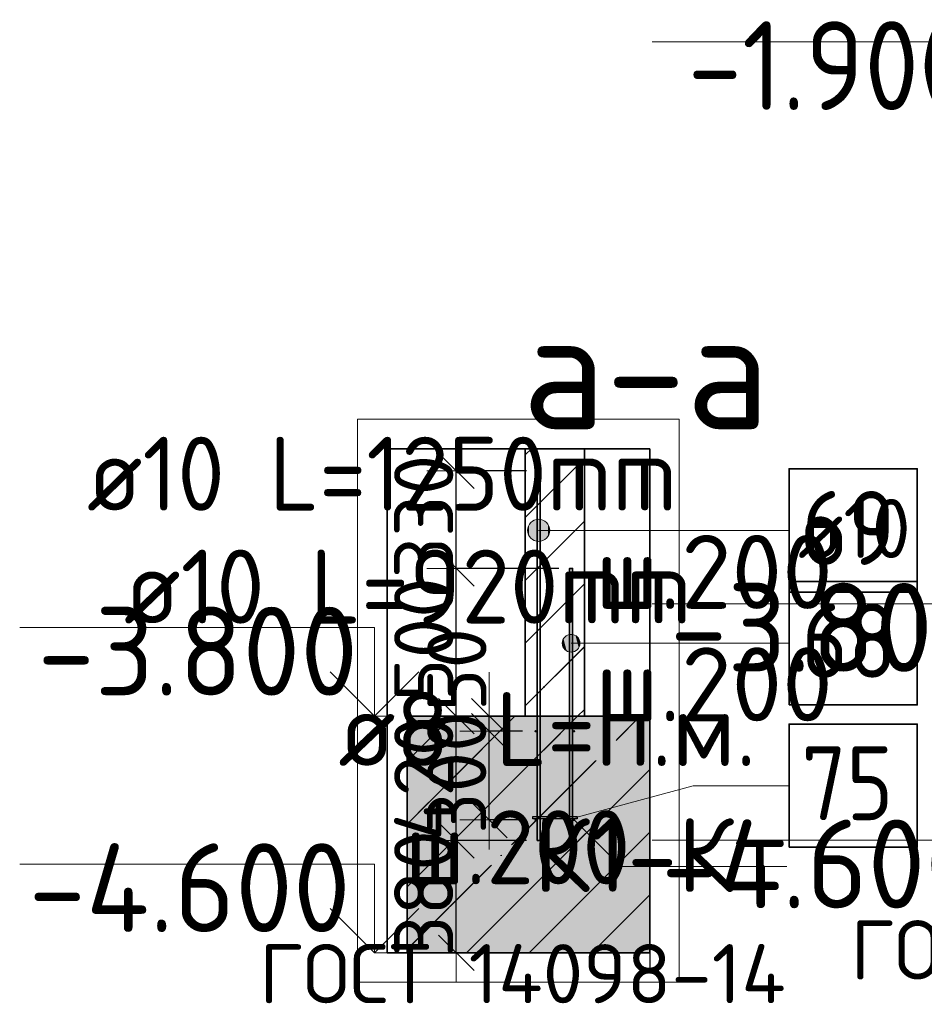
# Model space of a CAD drawing. Header units: millimetres. Extents: x 76517 to 124426, y -73423 to -21861.
# Tile 64 of 114: x 110057 to 113116, y -45796 to -42466. Entities that reach past the tile are written whole.
import ezdxf

# ---------------------------------------------------------------- set-up
doc = ezdxf.new("R2010")
doc.units = ezdxf.units.MM
doc.header["$PDMODE"] = 65
doc.linetypes.add('______11', pattern=[500, 400, -50, 0, -50])
doc.linetypes.add('______5', pattern=[1100, 800, -100, 100, -100])
for name, color, linetype, lineweight in [('Standard', 7, 'Continuous', 25), ('Арм.стержн. Выпуски', 180, 'Continuous', 35), ('Арматурный каркас 01', 4, 'Continuous', 35), ('Высотная отметки_ общее', 7, 'Continuous', 13), ('Размерная линия_ общее_1', 7, 'Continuous', 13), ('Стена_ общее', 7, 'Continuous', 35), ('Фундамент_ общее', 7, 'Continuous', 35)]:
    doc.layers.add(name, color=color, linetype=linetype, lineweight=lineweight)
doc.styles.add('ISOCPEUR', font='ISOCPEUR')
doc.dimstyles.new('DIMSTYLE_10', dxfattribs={"dimtxt": 200, "dimasz": 200, "dimexe": 0, "dimexo": 0, "dimgap": 100, "dimtad": 2, "dimdec": 0, "dimrnd": 5, "dimzin": 12, "dimdsep": 46, "dimtxsty": 'ISOCPEUR', "dimblk1": 'ALL_ML_STRICH', "dimblk2": 'ALL_ML_STRICH', "dimsah": 1, "dimcen": 0, "dimclrd": 7, "dimclre": 256, "dimclrt": 7, "dimadec": 0, "dimazin": 0, "dimtfac": 1, "dimtdec": 0, "dimtix": 1, "dimtmove": 2, "dimatfit": 3, "dimfxl": 0, "dimtvp": 1.2, "dimtzin": 0, "dimlwd": 0, "dimlwe": -3, "dimarcsym": 0})
pattern_1 = [(45, (0, 0), (-212.132, 212.132), [400, -50, 0, -50]), (45, (-106.07, 106.07), (-212.132, 212.132), [800, -100, 100, -100])]

# ---------------------------------------------------------------- blocks, each defined once
blk = doc.blocks.new('ALL_ML_STRICH')
at = {"color": 0, "linetype": 'ByBlock', "lineweight": -2}
for p, q in [((0, -0.5), (0, 0.5)), ((-0.3, -0.3), (0.3, 0.3)), ((-1, 0), (0.5, 0))]:
    blk.add_line(p, q, dxfattribs=at)
blk = doc.blocks.new('*D219')
at = {"layer": 'DEFPOINTS', "color": 7, "linetype": 'Continuous', "lineweight": 13, "transparency": 33554687}
for p in [(111776.8, -44873.1), (111644.9, -45173.1), (111776.8, -45173.1)]:
    blk.add_point(p, dxfattribs=at)
at = {"layer": 'Размерная линия_ общее_1', "color": 253, "linetype": 'Continuous', "lineweight": -2, "true_color": 0xa0a0a0, "transparency": 33554687}
for p, q in [((111756.8, -44873.1), (111644.9, -44873.1)), ((111756.8, -45173.1), (111644.9, -45173.1))]:
    blk.add_line(p, q, dxfattribs=at)
at = {"layer": 'Размерная линия_ общее_1', "color": 7, "linetype": 'Continuous', "lineweight": -2, "transparency": 33554687}
blk.add_line((111644.9, -45173.1), (111644.9, -44873.1), dxfattribs=at)
at = {"layer": 'Размерная линия_ общее_1', "color": 7, "linetype": 'Continuous', "lineweight": 13, "transparency": 33554687, "xscale": 200, "yscale": 200, "zscale": 200}
for p, rotation in [((111644.9, -44873.1), 90), ((111644.9, -45173.1), 270)]:
    blk.add_blockref('ALL_ML_STRICH', p, dxfattribs=dict(at, rotation=rotation))
at = {"layer": 'Размерная линия_ общее_1', "color": 7, "linetype": 'Continuous', "lineweight": 13, "transparency": 33554687, "insert": (111534.9, -45013.1), "char_height": 200, "width": 600, "attachment_point": 5, "rotation": 90, "style": 'ISOCPEUR'}
blk.add_mtext('\\A1;{300}', dxfattribs=at)
blk = doc.blocks.new('*D220')
at = {"layer": 'DEFPOINTS', "color": 7, "linetype": 'Continuous', "lineweight": 13, "transparency": 33554687}
for p in [(111626.7, -44822.1), (111644.9, -44873.1), (111776.8, -44873.1)]:
    blk.add_point(p, dxfattribs=at)
at = {"layer": 'Размерная линия_ общее_1', "color": 253, "linetype": 'Continuous', "lineweight": -2, "true_color": 0xa0a0a0, "transparency": 33554687}
for p, q in [((111606.7, -44822.1), (111644.9, -44822.1)), ((111756.8, -44873.1), (111644.9, -44873.1))]:
    blk.add_line(p, q, dxfattribs=at)
at = {"layer": 'Размерная линия_ общее_1', "color": 7, "linetype": 'Continuous', "lineweight": -2, "transparency": 33554687}
blk.add_line((111644.9, -44873.1), (111644.9, -44822.1), dxfattribs=at)
at = {"layer": 'Размерная линия_ общее_1', "color": 7, "linetype": 'Continuous', "lineweight": 13, "transparency": 33554687, "xscale": 200, "yscale": 200, "zscale": 200}
for p, rotation in [((111644.9, -44873.1), 270), ((111644.9, -44822.1), 90)]:
    blk.add_blockref('ALL_ML_STRICH', p, dxfattribs=dict(at, rotation=rotation))
at = {"layer": 'Размерная линия_ общее_1', "color": 7, "linetype": 'Continuous', "lineweight": 13, "transparency": 33554687, "insert": (111535.3, -44665.1), "char_height": 200, "width": 400, "attachment_point": 5, "rotation": 90, "style": 'ISOCPEUR'}
blk.add_mtext('\\A1;{50}', dxfattribs=at)
blk = doc.blocks.new('*D221')
at = {"layer": 'DEFPOINTS', "color": 7, "linetype": 'Continuous', "lineweight": 13, "transparency": 33554687}
for p in [(111790.6, -45242.1), (111533.2, -45622.1), (111553.8, -45622.1)]:
    blk.add_point(p, dxfattribs=at)
at = {"layer": 'Размерная линия_ общее_1', "color": 253, "linetype": 'Continuous', "lineweight": -2, "true_color": 0xa0a0a0, "transparency": 33554687}
for p, q in [((111770.6, -45242.1), (111533.2, -45242.1)), ((111533.8, -45622.1), (111533.2, -45622.1))]:
    blk.add_line(p, q, dxfattribs=at)
at = {"layer": 'Размерная линия_ общее_1', "color": 7, "linetype": 'Continuous', "lineweight": -2, "transparency": 33554687}
blk.add_line((111533.2, -45622.1), (111533.2, -45242.1), dxfattribs=at)
at = {"layer": 'Размерная линия_ общее_1', "color": 7, "linetype": 'Continuous', "lineweight": 13, "transparency": 33554687, "xscale": 200, "yscale": 200, "zscale": 200}
for p, rotation in [((111533.2, -45242.1), 90), ((111533.2, -45622.1), 270)]:
    blk.add_blockref('ALL_ML_STRICH', p, dxfattribs=dict(at, rotation=rotation))
at = {"layer": 'Размерная линия_ общее_1', "color": 7, "linetype": 'Continuous', "lineweight": 13, "transparency": 33554687, "insert": (111423.2, -45422.1), "char_height": 200, "width": 600, "attachment_point": 5, "rotation": 90, "style": 'ISOCPEUR'}
blk.add_mtext('\\A1;{380}', dxfattribs=at)
blk = doc.blocks.new('*D222')
at = {"layer": 'DEFPOINTS', "color": 7, "linetype": 'Continuous', "lineweight": 13, "transparency": 33554687}
for p in [(111525.2, -44822.1), (111533.2, -45242.1), (111790.6, -45242.1)]:
    blk.add_point(p, dxfattribs=at)
at = {"layer": 'Размерная линия_ общее_1', "color": 253, "linetype": 'Continuous', "lineweight": -2, "true_color": 0xa0a0a0, "transparency": 33554687}
for p, q in [((111533.2, -44822.1), (111533.2, -44822.1)), ((111770.6, -45242.1), (111533.2, -45242.1))]:
    blk.add_line(p, q, dxfattribs=at)
at = {"layer": 'Размерная линия_ общее_1', "color": 7, "linetype": 'Continuous', "lineweight": -2, "transparency": 33554687}
blk.add_line((111533.2, -45242.1), (111533.2, -44822.1), dxfattribs=at)
at = {"layer": 'Размерная линия_ общее_1', "color": 7, "linetype": 'Continuous', "lineweight": 13, "transparency": 33554687, "xscale": 200, "yscale": 200, "zscale": 200}
for p, rotation in [((111533.2, -44822.1), 90), ((111533.2, -45242.1), 270)]:
    blk.add_blockref('ALL_ML_STRICH', p, dxfattribs=dict(at, rotation=rotation))
at = {"layer": 'Размерная линия_ общее_1', "color": 7, "linetype": 'Continuous', "lineweight": 13, "transparency": 33554687, "insert": (111423.2, -45032.1), "char_height": 200, "width": 600, "attachment_point": 5, "rotation": 90, "style": 'ISOCPEUR'}
blk.add_mtext('\\A1;{420}', dxfattribs=at)
blk = doc.blocks.new('*D223')
at = {"layer": 'DEFPOINTS', "color": 7, "linetype": 'Continuous', "lineweight": 13, "transparency": 33554687}
for p in [(111900.6, -44322.1), (111525.2, -44822.1), (111533.2, -44822.1)]:
    blk.add_point(p, dxfattribs=at)
at = {"layer": 'Размерная линия_ общее_1', "color": 253, "linetype": 'Continuous', "lineweight": -2, "true_color": 0xa0a0a0, "transparency": 33554687}
for p, q in [((111880.6, -44322.1), (111533.2, -44322.1)), ((111533.2, -44822.1), (111533.2, -44822.1))]:
    blk.add_line(p, q, dxfattribs=at)
at = {"layer": 'Размерная линия_ общее_1', "color": 7, "linetype": 'Continuous', "lineweight": -2, "transparency": 33554687}
blk.add_line((111533.2, -44822.1), (111533.2, -44322.1), dxfattribs=at)
at = {"layer": 'Размерная линия_ общее_1', "color": 7, "linetype": 'Continuous', "lineweight": 13, "transparency": 33554687, "xscale": 200, "yscale": 200, "zscale": 200}
for p, rotation in [((111533.2, -44322.1), 90), ((111533.2, -44822.1), 270)]:
    blk.add_blockref('ALL_ML_STRICH', p, dxfattribs=dict(at, rotation=rotation))
at = {"layer": 'Размерная линия_ общее_1', "color": 7, "linetype": 'Continuous', "lineweight": 13, "transparency": 33554687, "insert": (111423.2, -44562.1), "char_height": 200, "width": 600, "attachment_point": 5, "rotation": 90, "style": 'ISOCPEUR'}
blk.add_mtext('\\A1;{500}', dxfattribs=at)
blk = doc.blocks.new('*D224')
at = {"layer": 'DEFPOINTS', "color": 7, "linetype": 'Continuous', "lineweight": 13, "transparency": 33554687}
for p in [(111790.6, -43992.1), (111533.2, -44322.1), (111900.6, -44322.1)]:
    blk.add_point(p, dxfattribs=at)
at = {"layer": 'Размерная линия_ общее_1', "color": 253, "linetype": 'Continuous', "lineweight": -2, "true_color": 0xa0a0a0, "transparency": 33554687}
for p, q in [((111770.6, -43992.1), (111533.2, -43992.1)), ((111880.6, -44322.1), (111533.2, -44322.1))]:
    blk.add_line(p, q, dxfattribs=at)
at = {"layer": 'Размерная линия_ общее_1', "color": 7, "linetype": 'Continuous', "lineweight": -2, "transparency": 33554687}
blk.add_line((111533.2, -44322.1), (111533.2, -43992.1), dxfattribs=at)
at = {"layer": 'Размерная линия_ общее_1', "color": 7, "linetype": 'Continuous', "lineweight": 13, "transparency": 33554687, "xscale": 200, "yscale": 200, "zscale": 200}
for p, rotation in [((111533.2, -43992.1), 90), ((111533.2, -44322.1), 270)]:
    blk.add_blockref('ALL_ML_STRICH', p, dxfattribs=dict(at, rotation=rotation))
at = {"layer": 'Размерная линия_ общее_1', "color": 7, "linetype": 'Continuous', "lineweight": 13, "transparency": 33554687, "insert": (111423.2, -44147.1), "char_height": 200, "width": 600, "attachment_point": 5, "rotation": 90, "style": 'ISOCPEUR'}
blk.add_mtext('\\A1;{330}', dxfattribs=at)
blk = doc.blocks.new('COMPLEX_ELEVATIONDIM_0')
at = {"layer": 'Высотная отметки_ общее', "color": 7, "linetype": 'Continuous', "lineweight": 13, "transparency": 33554687}
for p, q in [((111256.6, -44522.1), (110056.6, -44522.1)), ((111256.6, -44822.1), (111256.6, -44522.1)), ((111256.6, -44822.1), (111106.6, -44672.1)), ((111256.6, -44822.1), (111406.6, -44672.1)), ((111256.6, -44822.1), (111256.6, -44822.1)), ((111256.6, -44822.1), (111256.6, -44822.1)), ((111256.6, -44822.1), (111322.7, -44822.1)), ((111256.6, -44822.1), (111256.6, -44822.1)), ((111256.6, -44822.1), (111256.6, -44822.1)), ((111256.6, -45322.1), (110056.6, -45322.1)), ((111256.6, -45622.1), (111256.6, -45322.1)), ((111256.6, -45622.1), (111106.6, -45472.1)), ((111256.6, -45622.1), (111406.6, -45472.1)), ((111256.6, -45622.1), (111256.6, -45622.1)), ((111256.6, -45622.1), (111256.6, -45622.1)), ((111256.6, -45622.1), (111322.7, -45622.1)), ((111256.6, -45622.1), (111256.6, -45622.1)), ((111256.6, -45622.1), (111256.6, -45622.1))]:
    blk.add_line(p, q, dxfattribs=at)
at = {"layer": 'Высотная отметки_ общее', "color": 7, "linetype": 'Continuous', "lineweight": 13, "transparency": 33554687, "char_height": 300, "attachment_point": 7, "style": 'ISOCPEUR'}
for s, insert, width in [('\\W0.95;-3.800', (110116.6, -44752.1), 1281.435), ('\\W0.95;-4.600', (110086.6, -45552.1), 1311.684)]:
    blk.add_mtext(s, dxfattribs=dict(at, insert=insert, width=width))
blk = doc.blocks.new('COMPLEX_ELEVATIONDIM_4')
at = {"layer": 'Высотная отметки_ общее', "color": 7, "linetype": 'Continuous', "lineweight": 13, "transparency": 33554687}
for p, q in [((113395.9, -42541.7), (112195.9, -42541.7)), ((113395.9, -42841.7), (113395.9, -42541.7)), ((113395.9, -42841.7), (113245.9, -42691.7)), ((113395.9, -42841.7), (113545.9, -42691.7)), ((113395.9, -42841.7), (113395.9, -42841.7)), ((113395.9, -42841.7), (113395.9, -42841.7)), ((113395.9, -42841.7), (113462.1, -42841.7)), ((113395.9, -42841.7), (113395.9, -42841.7)), ((113395.9, -42841.7), (113395.9, -42841.7)), ((113395.9, -44441.7), (112195.9, -44441.7)), ((113395.9, -44741.7), (113395.9, -44441.7)), ((113395.9, -44741.7), (113245.9, -44591.7)), ((113395.9, -44741.7), (113545.9, -44591.7)), ((113395.9, -44741.7), (113395.9, -44741.7)), ((113395.9, -44741.7), (113395.9, -44741.7)), ((113395.9, -44741.7), (113462.1, -44741.7)), ((113395.9, -44741.7), (113395.9, -44741.7)), ((113395.9, -44741.7), (113395.9, -44741.7)), ((113395.9, -45241.7), (112195.9, -45241.7)), ((113395.9, -45541.7), (113395.9, -45241.7)), ((113395.9, -45541.7), (113245.9, -45391.7)), ((113395.9, -45541.7), (113545.9, -45391.7)), ((113395.9, -45541.7), (113395.9, -45541.7)), ((113395.9, -45541.7), (113395.9, -45541.7)), ((113395.9, -45541.7), (113462.1, -45541.7)), ((113395.9, -45541.7), (113395.9, -45541.7)), ((113395.9, -45541.7), (113395.9, -45541.7))]:
    blk.add_line(p, q, dxfattribs=at)
at = {"layer": 'Высотная отметки_ общее', "color": 7, "linetype": 'Continuous', "lineweight": 13, "transparency": 33554687, "char_height": 300, "attachment_point": 7, "style": 'ISOCPEUR'}
for s, insert, width in [('\\W0.90;-1.900', (112315.9, -42771.7), 1214.123), ('\\W0.95;-3.800', (112255.9, -44671.7), 1281.436), ('\\W0.95;-4.600', (112225.9, -45471.7), 1311.684)]:
    blk.add_mtext(s, dxfattribs=dict(at, insert=insert, width=width))

msp = doc.modelspace()

# ---------------------------------------------------------------- hatches: boundary and pattern name
at = {"layer": 'Standard', "linetype": 'Continuous', "lineweight": 35, "transparency": 33554687}
h = msp.add_hatch(dxfattribs=at)
h.set_pattern_fill('__________539', scale=100, style=0, pattern_type=2)
h.set_pattern_definition(pattern_1)
h.paths.add_polyline_path([(111766.6, -44822.1), (111966.6, -44822.1), (111966.6, -43917.4), (111766.6, -43917.4)], flags=0)
at = {"layer": 'Standard', "linetype": 'Continuous', "lineweight": 13, "transparency": 33554687}
h = msp.add_hatch(dxfattribs=at)
h.set_pattern_fill('__________539', scale=100, style=0, pattern_type=2)
h.set_pattern_definition(pattern_1)
h.paths.add_polyline_path([(112187.4, -44822.1), (111366.6, -44822.1), (111366.6, -45622.1), (112187.4, -45622.1)], flags=0)
msp.add_hatch(color=9, dxfattribs=at).paths.add_polyline_path([(112187.4, -44822.1), (111366.6, -44822.1), (111366.6, -45622.1), (112187.4, -45622.1)])
at = {"layer": 'Арм.стержн. Выпуски', "linetype": 'Continuous', "lineweight": 13, "transparency": 33554687}
for points in [[(111811.6, -44231.2), (111811.6, -44156.2), (111792.8, -44161.4)], [(111830.3, -44225.9), (111830.3, -44161.4), (111811.6, -44156.2)], [(111830.3, -44225.9), (111811.6, -44156.2), (111811.6, -44231.2)], [(111779.3, -44212.4), (111779.3, -44174.9), (111774.1, -44193.7)], [(111792.8, -44225.9), (111792.8, -44161.4), (111779.3, -44174.9)], [(111792.8, -44225.9), (111779.3, -44174.9), (111779.3, -44212.4)], [(111811.6, -44231.2), (111792.8, -44161.4), (111792.8, -44225.9)], [(111843.8, -44212.4), (111843.8, -44174.9), (111830.3, -44161.4)], [(111843.8, -44212.4), (111830.3, -44161.4), (111830.3, -44225.9)], [(111843.8, -44174.9), (111843.8, -44212.4), (111849.1, -44193.7)], [(111906.6, -44601.2), (111906.6, -44549.6), (111895.8, -44560.4)], [(111921.6, -44605.4), (111921.6, -44545.4), (111906.6, -44549.6)], [(111921.6, -44605.4), (111906.6, -44549.6), (111906.6, -44601.2)], [(111936.6, -44601.2), (111936.6, -44549.6), (111921.6, -44545.4)], [(111936.6, -44601.2), (111921.6, -44545.4), (111921.6, -44605.4)], [(111947.4, -44590.4), (111947.4, -44560.4), (111936.6, -44549.6)], [(111947.4, -44590.4), (111936.6, -44549.6), (111936.6, -44601.2)], [(111895.8, -44590.4), (111895.8, -44560.4), (111891.6, -44575.4)], [(111906.6, -44601.2), (111895.8, -44560.4), (111895.8, -44590.4)], [(111947.4, -44560.4), (111947.4, -44590.4), (111951.6, -44575.4)]]:
    msp.add_hatch(color=7, dxfattribs=at).paths.add_polyline_path(points)
at = {"layer": 'Арматурный каркас 01', "linetype": 'Continuous', "lineweight": 50, "transparency": 33554687}
for points in [[(111805.6, -44873.1), (111805.3, -44871.6), (111804.4, -44870.3), (111803.1, -44869.4), (111801.6, -44869.1), (111800.1, -44869.4), (111798.8, -44870.3), (111797.9, -44871.6), (111797.6, -44873.1), (111797.9, -44874.6), (111798.8, -44875.9), (111800.1, -44876.8), (111801.6, -44877.1), (111803.1, -44876.8), (111804.4, -44875.9), (111805.3, -44874.6)], [(111935.6, -44873.1), (111935.3, -44871.6), (111934.4, -44870.3), (111933.1, -44869.4), (111931.6, -44869.1), (111930.1, -44869.4), (111928.8, -44870.3), (111927.9, -44871.6), (111927.6, -44873.1), (111927.9, -44874.6), (111928.8, -44875.9), (111930.1, -44876.8), (111931.6, -44877.1), (111933.1, -44876.8), (111934.4, -44875.9), (111935.3, -44874.6)], [(111805.6, -45173.1), (111805.3, -45171.6), (111804.4, -45170.3), (111803.1, -45169.4), (111801.6, -45169.1), (111800.1, -45169.4), (111798.8, -45170.3), (111797.9, -45171.6), (111797.6, -45173.1), (111797.9, -45174.6), (111798.8, -45175.9), (111800.1, -45176.8), (111801.6, -45177.1), (111803.1, -45176.8), (111804.4, -45175.9), (111805.3, -45174.6)], [(111935.6, -45173.1), (111935.3, -45171.6), (111934.4, -45170.3), (111933.1, -45169.4), (111931.6, -45169.1), (111930.1, -45169.4), (111928.8, -45170.3), (111927.9, -45171.6), (111927.6, -45173.1), (111927.9, -45174.6), (111928.8, -45175.9), (111930.1, -45176.8), (111931.6, -45177.1), (111933.1, -45176.8), (111934.4, -45175.9), (111935.3, -45174.6)]]:
    msp.add_hatch(color=40, dxfattribs=at).paths.add_polyline_path(points)

# ---------------------------------------------------------------- linework, layer by layer
at = {"layer": 'Standard', "color": 52, "linetype": 'Continuous', "lineweight": 13, "transparency": 33554687}
for p, q in [((111299.2, -45622.1), (111299.2, -43917.4)), ((111299.2, -45622.1), (111299.2, -43917.4)), ((111299.2, -43917.4), (112187.4, -43917.4)), ((112187.4, -43917.4), (111299.2, -43917.4)), ((112187.4, -45622.1), (112187.4, -43917.4)), ((112187.4, -45622.1), (112187.4, -43917.4)), ((111299.2, -45622.1), (112187.4, -45622.1)), ((112187.4, -45622.1), (111299.2, -45622.1))]:
    msp.add_line(p, q, dxfattribs=at)
at = {"layer": 'Standard', "color": 52, "linetype": 'Continuous', "lineweight": 35, "transparency": 33554687}
for p, q in [((111299.2, -45622.1), (111299.2, -43917.4)), ((111299.2, -45622.1), (111299.2, -43917.4)), ((111299.2, -43917.4), (112187.4, -43917.4)), ((112187.4, -43917.4), (111299.2, -43917.4)), ((112187.4, -45622.1), (112187.4, -43917.4)), ((112187.4, -45622.1), (112187.4, -43917.4)), ((111299.2, -45622.1), (112187.4, -45622.1)), ((112187.4, -45622.1), (111299.2, -45622.1))]:
    msp.add_line(p, q, dxfattribs=at)
at = {"layer": 'Standard', "color": 7, "linetype": 'Continuous', "lineweight": 25, "transparency": 33554687}
for p, q in [((112016.6, -43917.4), (111716.6, -43917.4)), ((112016.6, -43917.4), (111716.6, -43917.4)), ((112187.4, -44772.1), (112187.4, -45672.1)), ((112187.4, -44772.1), (112187.4, -45672.1))]:
    msp.add_line(p, q, dxfattribs=at)
at = {"layer": 'Standard', "color": 7, "linetype": 'Continuous', "lineweight": 35, "transparency": 33554687}
for p, q in [((111766.6, -43917.4), (111766.6, -44822.1)), ((111766.6, -43917.4), (111766.6, -44822.1)), ((111966.6, -44822.1), (111966.6, -43917.4)), ((111966.6, -44822.1), (111966.6, -43917.4)), ((111366.6, -44822.1), (111366.6, -45622.1)), ((111766.6, -44822.1), (111366.6, -44822.1)), ((111366.6, -44822.1), (111366.6, -45622.1)), ((111766.6, -44822.1), (111366.6, -44822.1)), ((112187.4, -44822.1), (111966.6, -44822.1)), ((112187.4, -44822.1), (111966.6, -44822.1)), ((111366.6, -45622.1), (112187.4, -45622.1)), ((111366.6, -45622.1), (112187.4, -45622.1))]:
    msp.add_line(p, q, dxfattribs=at)
at = {"layer": 'Standard', "color": 253, "linetype": '______11', "lineweight": 35, "true_color": 0xababab, "transparency": 33554687}
for p, q in [((111766.6, -43938.3), (111787.5, -43917.4)), ((111766.6, -44362.6), (111966.6, -44162.6)), ((111766.6, -44786.9), (111966.6, -44586.9))]:
    msp.add_line(p, q, dxfattribs=at)
at = {"layer": 'Standard', "color": 253, "linetype": '______5', "lineweight": 35, "true_color": 0xababab, "transparency": 33554687}
for p, q in [((111766.6, -44150.5), (111966.6, -43950.5)), ((111766.6, -44574.7), (111966.6, -44374.7)), ((111943.5, -44822.1), (111966.6, -44799))]:
    msp.add_line(p, q, dxfattribs=at)
at = {"layer": 'Standard', "color": 253, "linetype": '______11', "lineweight": 13, "true_color": 0xababab, "transparency": 33554687}
for p, q in [((111366.6, -45186.9), (111731.4, -44822.1)), ((111366.6, -45611.1), (112155.6, -44822.1)), ((111779.9, -45622.1), (112187.4, -45214.5))]:
    msp.add_line(p, q, dxfattribs=at)
at = {"layer": 'Standard', "color": 253, "linetype": '______5', "lineweight": 13, "true_color": 0xababab, "transparency": 33554687}
for p, q in [((111366.6, -44974.7), (111519.2, -44822.1)), ((111366.6, -45399), (111943.5, -44822.1)), ((111567.7, -45622.1), (112187.4, -45002.4)), ((111992, -45622.1), (112187.4, -45426.7))]:
    msp.add_line(p, q, dxfattribs=at)
at = {"layer": 'Standard', "color": 7, "linetype": 'Continuous', "lineweight": 13, "transparency": 33554687}
for points in [[(111199.2, -45722.1), (112287.4, -45722.1), (112287.4, -43817.4), (111199.2, -43817.4), (111199.2, -45722.1)], [(111931.6, -45173.1), (112089.6, -45329.9), (112651.6, -45329.9)]]:
    msp.add_lwpolyline(points, dxfattribs=at)
at = {"layer": 'Арм.стержн. Выпуски', "color": 7, "linetype": 'Continuous', "lineweight": 13, "transparency": 33554687}
for p, q in [((111811.6, -44156.2), (111811.6, -44156.2)), ((111774.1, -44193.7), (111774.1, -44193.7)), ((112164, -44193.7), (111811.6, -44193.7)), ((111849.1, -44193.7), (111849.1, -44193.7)), ((112164, -44193.7), (112659, -44193.7)), ((111811.6, -44231.2), (111811.6, -44231.2)), ((111921.6, -44545.4), (111921.6, -44545.4)), ((111891.6, -44575.4), (111891.6, -44575.4)), ((112189, -44575.4), (111921.6, -44575.4)), ((111951.6, -44575.4), (111951.6, -44575.4)), ((112189, -44575.4), (112659, -44575.4)), ((111921.6, -44605.4), (111921.6, -44605.4))]:
    msp.add_line(p, q, dxfattribs=at)
at = {"layer": 'Арм.стержн. Выпуски', "color": 7, "linetype": 'Continuous', "lineweight": 35, "transparency": 33554687}
for points in [[(112659, -44402), (113092.3, -44402), (113092.3, -43985.4), (112659, -43985.4), (112659, -44402)], [(112659, -44783.7), (113092.3, -44783.7), (113092.3, -44367), (112659, -44367), (112659, -44783.7)]]:
    msp.add_lwpolyline(points, dxfattribs=at)
at = {"layer": 'Арм.стержн. Выпуски', "color": 4, "linetype": 'Continuous', "lineweight": 35, "transparency": 33554687}
for points in [[(111806.6, -45242.1), (111806.6, -43992.1), (111816.6, -43992.1), (111816.6, -45242.1), (111806.6, -45242.1)], [(111916.6, -45242.1), (111916.6, -44322.1), (111926.6, -44322.1), (111926.6, -45242.1), (111916.6, -45242.1)]]:
    msp.add_lwpolyline(points, dxfattribs=at)
at = {"layer": 'Арм.стержн. Выпуски', "color": 7, "linetype": 'Continuous', "lineweight": 13, "transparency": 33554687}
for centre, radius in [((111811.6, -44193.7), 37.5), ((111921.6, -44575.4), 30)]:
    msp.add_circle(centre, radius, dxfattribs=at)
at = {"layer": 'Арматурный каркас 01', "color": 7, "linetype": 'Continuous', "lineweight": 13, "transparency": 33554687}
for q in [(111937.6, -45165.1), (112659, -45057)]:
    msp.add_line((112334, -45057), q, dxfattribs=at)
at = {"layer": 'Арматурный каркас 01', "color": 7, "linetype": 'Continuous', "lineweight": 35, "transparency": 33554687}
msp.add_lwpolyline([(112659, -45265.4), (113092.3, -45265.4), (113092.3, -44848.7), (112659, -44848.7), (112659, -45265.4)], dxfattribs=at)
at = {"layer": 'Арматурный каркас 01', "color": 40, "linetype": 'Continuous', "lineweight": 25, "transparency": 33554687}
msp.add_lwpolyline([(111791.6, -45161.1), (111941.6, -45161.1), (111941.6, -45169.1), (111791.6, -45169.1), (111791.6, -45161.1)], dxfattribs=at)
at = {"layer": 'Стена_ общее', "color": 7, "linetype": 'Continuous', "lineweight": 35, "transparency": 33554687}
msp.add_line((111766.6, -44822.1), (111966.6, -44822.1), dxfattribs=at)
msp.add_line((111766.6, -44822.1), (111966.6, -44822.1), dxfattribs=at)
at = {"layer": 'Фундамент_ общее', "transparency": 33554687}
msp.add_line((111966.6, -44822.1), (111766.6, -44822.1), dxfattribs=at)
at = {"layer": 'Фундамент_ общее', "color": 7, "linetype": 'Continuous', "lineweight": 35, "transparency": 33554687}
msp.add_line((111966.6, -44822.1), (111766.6, -44822.1), dxfattribs=at)

# ---------------------------------------------------------------- block references
at = {"layer": 'Высотная отметки_ общее', "color": 7, "linetype": 'Continuous', "lineweight": 13, "transparency": 33554687}
for name in ['COMPLEX_ELEVATIONDIM_4', 'COMPLEX_ELEVATIONDIM_0']:
    msp.add_blockref(name, (0, 0), dxfattribs=at)

# ---------------------------------------------------------------- texts
at = {"layer": 'Standard', "color": 7, "linetype": 'Continuous', "lineweight": 13, "transparency": 33554687, "style": 'ISOCPEUR'}
for s, insert, char_height, width, attachment_point in [('\\A1;{\\fISOCPEUR|i0|b0;\\H400.000000;\\W1.000000;\\C7;а-а}\\P', (111756.3, -43851.4), 400, 1104, 7), ('\\A1;{\\fISOCPEUR|i0|b0;\\H250.000000;\\W1.000000;\\C7;ш.200}\\P', (112405, -44209), 250, 942.857, 2), ('\\A1;{\\fISOCPEUR|i0|b0;\\H250.000000;\\W1.000000;\\C7;ш.200}\\P', (112405, -44589), 250, 942.857, 2)]:
    msp.add_mtext(s, dxfattribs=dict(at, insert=insert, char_height=char_height, width=width, attachment_point=attachment_point))
at = {"layer": 'Standard', "color": 7, "linetype": 'Continuous', "lineweight": 13, "transparency": 33554687, "char_height": 250, "width": 2191.875, "attachment_point": 3, "line_spacing_factor": 1.024096}
for insert in [(114647.5, -45085.7), (112647.6, -45166.1)]:
    msp.add_mtext('\\A1;{\\fISOCPEUR|i0|b0;\\H250.000000;\\W1.000000;\\C7;К1-Кт}\\P{\\fISOCPEUR|i0|b0;\\H200.000000;\\W1.000000;\\C7;ГОСТ 14098-14}\\P', dxfattribs=dict(at, insert=insert))
at = {"layer": 'Арм.стержн. Выпуски', "color": 7, "linetype": 'Continuous', "lineweight": 25, "transparency": 33554687, "attachment_point": 7, "style": 'ISOCPEUR'}
for s, insert, char_height, width in [('\\W0.94;ø10 L=1250mm ', (110284, -44127), 250, 2391.341), ('\\W0.87;69', (112700.7, -44310.4), 250, 459.01), ('\\W0.96;ø10 L=2295mm ', (112688.9, -44287.2), 200, 1955.018), ('\\W0.96;ø10 L=920mm ', (110409, -44508.7), 250, 2268.514), ('\\W0.87;68', (112700.7, -44692), 250, 459.01)]:
    msp.add_mtext(s, dxfattribs=dict(at, insert=insert, char_height=char_height, width=width))
at = {"layer": 'Арматурный каркас 01', "color": 7, "linetype": 'Continuous', "lineweight": 25, "transparency": 33554687, "char_height": 250, "attachment_point": 7, "style": 'ISOCPEUR'}
for s, insert, width in [('\\W0.97;ø8 L=п.м.', (111134, -44990.4), 1544.857), ('\\W0.87;75', (112700.7, -45173.7), 459.01), ('\\W0.95;ш.200 ', (111359, -45390.4), 1093.33)]:
    msp.add_mtext(s, dxfattribs=dict(at, insert=insert, width=width))

# ---------------------------------------------------------------- dimensions: what is measured, and where the dimension line sits
at = {"layer": 'Размерная линия_ общее_1', "color": 7, "linetype": 'Continuous', "lineweight": 13, "transparency": 33554687}
for base, p1, p2, picture, middle in [((111533.2, -43992.1), (111880.6, -44322.1), (111770.6, -43992.1), '*D224', (111423.2, -44147.1)), ((111533.2, -44322.1), (111533.2, -44822.1), (111880.6, -44322.1), '*D223', (111423.2, -44562.1)), ((111644.9, -44822.1), (111756.8, -44873.1), (111606.7, -44822.1), '*D220', (111535.3, -44665.1)), ((111533.2, -44822.1), (111770.6, -45242.1), (111533.2, -44822.1), '*D222', (111423.2, -45032.1)), ((111644.9, -44873.1), (111756.8, -45173.1), (111756.8, -44873.1), '*D219', (111534.9, -45013.1)), ((111533.2, -45242.1), (111533.8, -45622.1), (111770.6, -45242.1), '*D221', (111423.2, -45422.1))]:
    dim = msp.add_linear_dim(base=base, p1=p1, p2=p2, angle=90, dimstyle='DIMSTYLE_10', override={"dimpost": '<>', "dimclrd": 7, "dimclre": 253, "dimclrt": 7, "dimlwd": 0, "dimlwe": 65533}, dxfattribs=at)
    dim.commit()
    dim.dimension.update_dxf_attribs({"geometry": picture, "text_midpoint": middle, "dimtype": 160})

doc.saveas('drawing.dxf')
